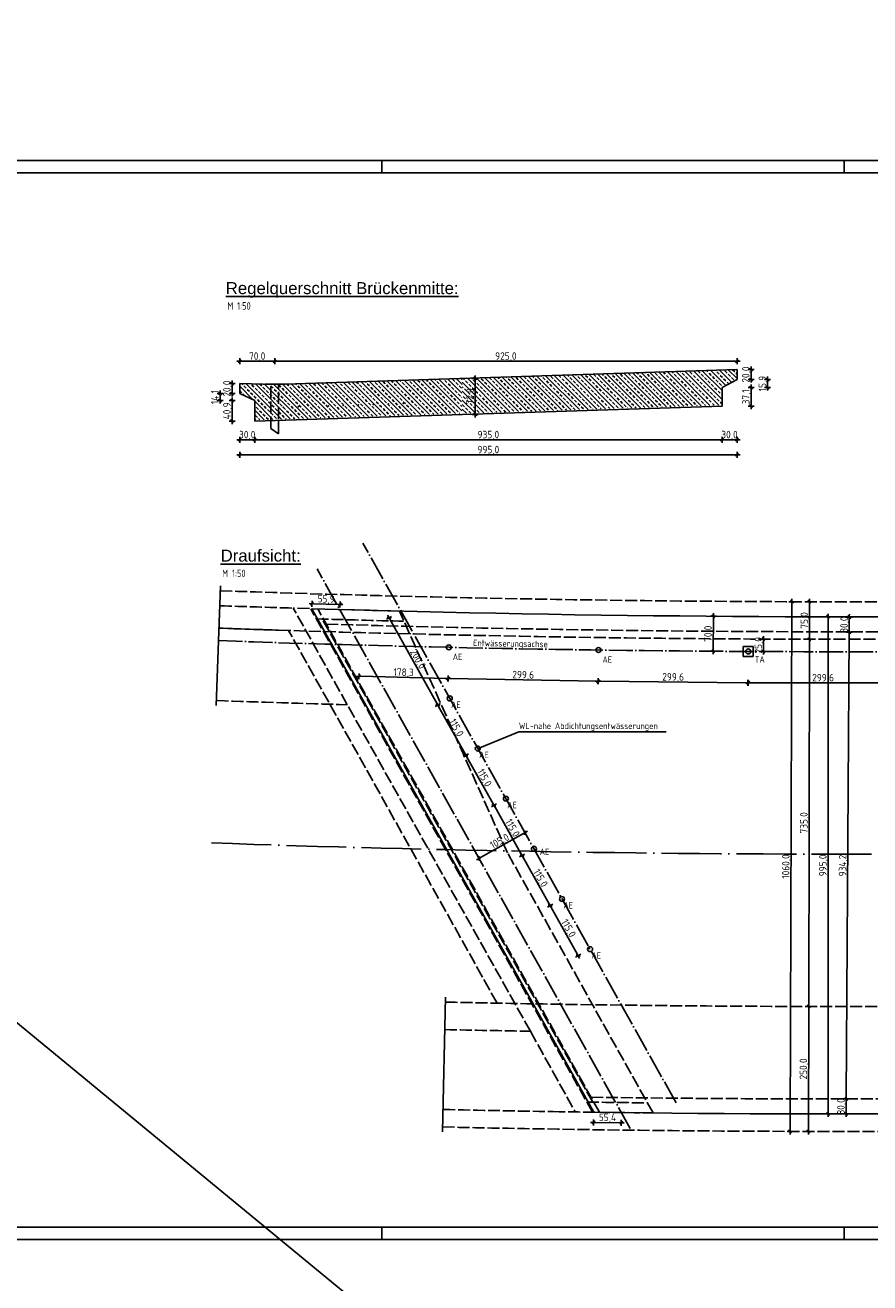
# Model space of a CAD drawing. Header units: millimetres. Extents: x -22426 to 17233, y -11107 to 42030.
# Tile 5 of 23: x 6579 to 8269, y -7473 to -4956. Entities that reach past the tile are written whole.
import ezdxf
from ezdxf.enums import TextEntityAlignment as Align

# ---------------------------------------------------------------- set-up
doc = ezdxf.new("R2010")
doc.units = ezdxf.units.MM
doc.linetypes.add('ACAD_ISO02W100', pattern=[15, 12, -3])
doc.linetypes.add('ACAD_ISO04W100', pattern=[30, 24, -3, 0, -3])
for name, color, linetype in [('Bemassung', 7, 'Continuous'), ('Blattrand innen', 7, 'Continuous'), ('RAND', 23, 'Continuous'), ('Schalung', 23, 'Continuous'), ('Schraffur', 1, 'Continuous')]:
    doc.layers.add(name, color=color, linetype=linetype)
doc.styles.add('isocp2', font='isocp2.shx')
doc.styles.add('SCHILD_FETT', font='arial.ttf')
doc.dimstyles.new('Benutzer6-50', dxfattribs={"dimtxt": 15, "dimasz": 3, "dimexe": 60, "dimexo": 80, "dimgap": 0.04, "dimtad": 1, "dimdec": 1, "dimzin": 1, "dimtxsty": 'isocp2', "dimblk": 'PFEILSPITZEN', "dimcen": 0.05, "dimse1": 1, "dimse2": 1, "dimclrd": 1, "dimclre": 1, "dimazin": 0, "dimtfac": 1, "dimtdec": 1, "dimtix": 1, "dimtmove": 1, "dimatfit": 2, "dimfxl": 1, "dimarcsym": 0})

# ---------------------------------------------------------------- blocks, each defined once
blk = doc.blocks.new('PFEILSPITZEN')
at = {"color": 0}
for p, q in [((-1, -1), (1, 1)), ((-1, 0), (2, 0)), ((0, -2), (0, 2))]:
    blk.add_line(p, q, dxfattribs=at)
blk = doc.blocks.new('*D106')
at = {"color": 1, "lineweight": -2}
blk.add_line((7576.4, -6573.8), (7490, -6622.1), dxfattribs=at)
at = {"layer": 'Defpoints', "color": 0}
for p in [(7568.1, -6552.9), (7476.5, -6604.2), (7487.4, -6623.6)]:
    blk.add_point(p, dxfattribs=at)
at = {"color": 1, "lineweight": -2, "xscale": 3, "yscale": 3, "zscale": 3}
for p, rotation in [((7579, -6572.3), 29.22855070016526), ((7487.4, -6623.6), 209.2285507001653)]:
    blk.add_blockref('PFEILSPITZEN', p, dxfattribs=dict(at, rotation=rotation))
at = {"color": 0, "insert": (7528.9, -6590.4), "char_height": 15, "attachment_point": 5, "rotation": 29.2286, "style": 'isocp2'}
blk.add_mtext('105,0', dxfattribs=at)
blk = doc.blocks.new('*D110')
at = {"color": 1, "lineweight": -2}
blk.add_line((7719.3, -7151.9), (7768.7, -7152.6), dxfattribs=at)
at = {"layer": 'Defpoints', "color": 0}
for p in [(7716.5, -7131.5), (7772, -7132.2), (7771.7, -7152.6)]:
    blk.add_point(p, dxfattribs=at)
at = {"color": 1, "lineweight": -2, "xscale": 3, "yscale": 3, "zscale": 3}
for p, rotation in [((7716.3, -7151.9), 179.2485796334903), ((7771.7, -7152.6), 359.2485796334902)]:
    blk.add_blockref('PFEILSPITZEN', p, dxfattribs=dict(at, rotation=rotation))
at = {"color": 0, "insert": (7744.1, -7143.6), "char_height": 15, "attachment_point": 5, "rotation": 359.2486, "style": 'isocp2'}
blk.add_mtext('55,4', dxfattribs=at)
blk = doc.blocks.new('*D111')
at = {"color": 1, "lineweight": -2}
blk.add_line((7156, -6113.9), (7205.9, -6115.2), dxfattribs=at)
at = {"layer": 'Defpoints', "color": 0}
for p in [(7208.9, -6115.3), (7152.8, -6123.9), (7208.6, -6125.4)]:
    blk.add_point(p, dxfattribs=at)
at = {"color": 1, "lineweight": -2, "xscale": 3, "yscale": 3, "zscale": 3}
for p, rotation in [((7153, -6113.8), 178.4794884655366), ((7208.9, -6115.3), 358.4794884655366)]:
    blk.add_blockref('PFEILSPITZEN', p, dxfattribs=dict(at, rotation=rotation))
at = {"color": 0, "insert": (7181.2, -6105.9), "char_height": 15, "attachment_point": 5, "rotation": 358.4795, "style": 'isocp2'}
blk.add_mtext('55,9', dxfattribs=at)
blk = doc.blocks.new('*D112')
at = {"color": 1, "lineweight": -2}
for p, q in [((8228, -6140.8), (8227.8, -6170.8)), ((8228, -6137.8), (8228.1, -6134.8)), ((8227.8, -6173.8), (8227.8, -6176.8))]:
    blk.add_line(p, q, dxfattribs=at)
at = {"layer": 'Defpoints', "color": 0}
for p in [(7994.3, -6139.3), (7994.1, -6169.3), (8227.8, -6170.8)]:
    blk.add_point(p, dxfattribs=at)
at = {"color": 1, "lineweight": -2, "xscale": 3, "yscale": 3, "zscale": 3}
for p, rotation in [((8228, -6140.8), 269.6308845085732), ((8227.8, -6170.8), 89.6308845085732)]:
    blk.add_blockref('PFEILSPITZEN', p, dxfattribs=dict(at, rotation=rotation))
at = {"color": 0, "insert": (8219.3, -6155.7), "char_height": 15, "attachment_point": 5, "rotation": 89.6309, "style": 'isocp2'}
blk.add_mtext('30,0', dxfattribs=at)
blk = doc.blocks.new('*D113')
at = {"color": 1, "lineweight": -2}
blk.add_line((8227.8, -6173.8), (8221.8, -7102), dxfattribs=at)
at = {"layer": 'Defpoints', "color": 0}
for p in [(7994.1, -6169.3), (8221.8, -7105), (8228.1, -7105)]:
    blk.add_point(p, dxfattribs=at)
at = {"color": 1, "lineweight": -2, "xscale": 3, "yscale": 3, "zscale": 3}
for p, rotation in [((8227.8, -6170.8), 89.6308845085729), ((8221.8, -7105), 269.6308845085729)]:
    blk.add_blockref('PFEILSPITZEN', p, dxfattribs=dict(at, rotation=rotation))
at = {"color": 0, "insert": (8216.2, -6637.8), "char_height": 15, "attachment_point": 5, "rotation": 89.6309, "style": 'isocp2'}
blk.add_mtext('934,2', dxfattribs=at)
blk = doc.blocks.new('*D114')
at = {"color": 1, "lineweight": -2}
for p, q in [((8221.8, -7105), (8221.6, -7135)), ((8221.8, -7102), (8221.9, -7099)), ((8221.6, -7138), (8221.6, -7141))]:
    blk.add_line(p, q, dxfattribs=at)
at = {"layer": 'Defpoints', "color": 0}
for p in [(8228.1, -7105), (8221.6, -7135), (8228.1, -7135)]:
    blk.add_point(p, dxfattribs=at)
at = {"color": 1, "lineweight": -2, "xscale": 3, "yscale": 3, "zscale": 3}
for p, rotation in [((8221.8, -7105), 269.6308845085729), ((8221.6, -7135), 89.63088450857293)]:
    blk.add_blockref('PFEILSPITZEN', p, dxfattribs=dict(at, rotation=rotation))
at = {"color": 0, "insert": (8213, -7119.9), "char_height": 15, "attachment_point": 5, "rotation": 89.6309, "style": 'isocp2'}
blk.add_mtext('30,0', dxfattribs=at)
blk = doc.blocks.new('*D115')
at = {"color": 1, "lineweight": -2}
blk.add_line((8185.5, -6143), (8185.5, -7132), dxfattribs=at)
at = {"layer": 'Defpoints', "color": 0}
for p in [(8186, -6140), (8185, -7135), (8185.5, -7135)]:
    blk.add_point(p, dxfattribs=at)
at = {"color": 1, "lineweight": -2, "xscale": 3, "yscale": 3, "zscale": 3}
for p, rotation in [((8185.5, -6140), 90), ((8185.5, -7135), 270)]:
    blk.add_blockref('PFEILSPITZEN', p, dxfattribs=dict(at, rotation=rotation))
at = {"color": 0, "insert": (8176.8, -6637.5), "char_height": 15, "attachment_point": 5, "rotation": 90, "style": 'isocp2'}
blk.add_mtext('995,0', dxfattribs=at)
blk = doc.blocks.new('*D116')
at = {"color": 1, "lineweight": -2}
blk.add_line((8148.3, -6112.9), (8148.2, -6181.9), dxfattribs=at)
at = {"layer": 'Defpoints', "color": 0}
for p in [(8155.6, -6110), (8148.2, -6184.9), (8155.4, -6185)]:
    blk.add_point(p, dxfattribs=at)
at = {"color": 1, "lineweight": -2, "xscale": 3, "yscale": 3, "zscale": 3}
for p, rotation in [((8148.3, -6109.9), 89.89083597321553), ((8148.2, -6184.9), 269.8908359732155)]:
    blk.add_blockref('PFEILSPITZEN', p, dxfattribs=dict(at, rotation=rotation))
at = {"color": 0, "insert": (8139.6, -6147.4), "char_height": 15, "attachment_point": 5, "rotation": 89.8908, "style": 'isocp2'}
blk.add_mtext('75,0', dxfattribs=at)
blk = doc.blocks.new('*D117')
at = {"color": 1, "lineweight": -2}
blk.add_line((8148.2, -6187.9), (8146.8, -6916.9), dxfattribs=at)
at = {"layer": 'Defpoints', "color": 0}
for p in [(8155.4, -6185), (8146.6, -6919.9), (8146.8, -6919.9)]:
    blk.add_point(p, dxfattribs=at)
at = {"color": 1, "lineweight": -2, "xscale": 3, "yscale": 3, "zscale": 3}
for p, rotation in [((8148.2, -6184.9), 89.89083597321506), ((8146.8, -6919.9), 269.890835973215)]:
    blk.add_blockref('PFEILSPITZEN', p, dxfattribs=dict(at, rotation=rotation))
at = {"color": 0, "insert": (8138.8, -6552.4), "char_height": 15, "attachment_point": 5, "rotation": 89.8908, "style": 'isocp2'}
blk.add_mtext('735,0', dxfattribs=at)
blk = doc.blocks.new('*D118')
at = {"color": 1, "lineweight": -2}
blk.add_line((8146.8, -6922.9), (8146.3, -7166.9), dxfattribs=at)
at = {"layer": 'Defpoints', "color": 0}
for p in [(8146.6, -6919.9), (8146.1, -7169.9), (8146.3, -7169.9)]:
    blk.add_point(p, dxfattribs=at)
at = {"color": 1, "lineweight": -2, "xscale": 3, "yscale": 3, "zscale": 3}
for p, rotation in [((8146.8, -6919.9), 89.89083597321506), ((8146.3, -7169.9), 269.890835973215)]:
    blk.add_blockref('PFEILSPITZEN', p, dxfattribs=dict(at, rotation=rotation))
at = {"color": 0, "insert": (8137.9, -7044.9), "char_height": 15, "attachment_point": 5, "rotation": 89.8908, "style": 'isocp2'}
blk.add_mtext('250,0', dxfattribs=at)
blk = doc.blocks.new('*D119')
at = {"color": 1, "lineweight": -2}
blk.add_line((8113, -6112.9), (8109.4, -7166.8), dxfattribs=at)
at = {"layer": 'Defpoints', "color": 0}
for p in [(8101.5, -6109.8), (8097.9, -7169.8), (8109.4, -7169.8)]:
    blk.add_point(p, dxfattribs=at)
at = {"color": 1, "lineweight": -2, "xscale": 3, "yscale": 3, "zscale": 3}
for p, rotation in [((8113, -6109.9), 89.8036424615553), ((8109.4, -7169.8), 269.8036424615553)]:
    blk.add_blockref('PFEILSPITZEN', p, dxfattribs=dict(at, rotation=rotation))
at = {"color": 0, "insert": (8102.6, -6639.8), "char_height": 15, "attachment_point": 5, "rotation": 89.8036, "style": 'isocp2'}
blk.add_mtext('1060,0', dxfattribs=at)
blk = doc.blocks.new('*D120')
at = {"color": 1, "lineweight": -2}
blk.add_line((7956, -6142), (7955.6, -6206), dxfattribs=at)
at = {"layer": 'Defpoints', "color": 0}
for p in [(7994.3, -6139.3), (7955.6, -6209), (7993.9, -6209.3)]:
    blk.add_point(p, dxfattribs=at)
at = {"color": 1, "lineweight": -2, "xscale": 3, "yscale": 3, "zscale": 3}
for p, rotation in [((7956, -6139), 89.6308845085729), ((7955.6, -6209), 269.6308845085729)]:
    blk.add_blockref('PFEILSPITZEN', p, dxfattribs=dict(at, rotation=rotation))
at = {"color": 0, "insert": (7947.1, -6174), "char_height": 15, "attachment_point": 5, "rotation": 89.6309, "style": 'isocp2'}
blk.add_mtext('70,0', dxfattribs=at)
blk = doc.blocks.new('*D121')
at = {"color": 1, "lineweight": -2}
for p, q in [((8056.3, -6184.7), (8056.2, -6209.7)), ((8056.3, -6181.7), (8056.3, -6178.7)), ((8056.2, -6212.7), (8056.2, -6215.7))]:
    blk.add_line(p, q, dxfattribs=at)
at = {"layer": 'Defpoints', "color": 0}
for p in [(8101.3, -6184.8), (8056.2, -6209.7), (8101.2, -6209.8)]:
    blk.add_point(p, dxfattribs=at)
at = {"color": 1, "lineweight": -2, "xscale": 3, "yscale": 3, "zscale": 3}
for p, rotation in [((8056.3, -6184.7), 269.8036424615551), ((8056.2, -6209.7), 89.80364246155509)]:
    blk.add_blockref('PFEILSPITZEN', p, dxfattribs=dict(at, rotation=rotation))
at = {"color": 0, "insert": (8047.6, -6197.1), "char_height": 15, "attachment_point": 5, "rotation": 89.8036, "style": 'isocp2'}
blk.add_mtext('25,0', dxfattribs=at)
blk = doc.blocks.new('*D128')
at = {"color": 1, "lineweight": -2}
blk.add_line((7308.5, -6144.7), (7403.3, -6314), dxfattribs=at)
at = {"layer": 'Defpoints', "color": 0}
for p in [(7330.8, -6128.8), (7404.7, -6316.6), (7428.5, -6303.3)]:
    blk.add_point(p, dxfattribs=at)
at = {"color": 1, "lineweight": -2, "xscale": 3, "yscale": 3, "zscale": 3}
for p, rotation in [((7307.1, -6142.1), 119.2285507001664), ((7404.7, -6316.6), 299.2285507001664)]:
    blk.add_blockref('PFEILSPITZEN', p, dxfattribs=dict(at, rotation=rotation))
at = {"color": 0, "insert": (7363.5, -6225.1), "char_height": 15, "attachment_point": 5, "rotation": 299.2286, "style": 'isocp2'}
blk.add_mtext('200,0', dxfattribs=at)
blk = doc.blocks.new('*D129')
at = {"color": 1, "lineweight": -2}
blk.add_line((7406.2, -6319.3), (7459.4, -6414.4), dxfattribs=at)
at = {"layer": 'Defpoints', "color": 0}
for p in [(7428.5, -6303.3), (7460.9, -6417), (7484.6, -6403.7)]:
    blk.add_point(p, dxfattribs=at)
at = {"color": 1, "lineweight": -2, "xscale": 3, "yscale": 3, "zscale": 3}
for p, rotation in [((7404.7, -6316.6), 119.2285507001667), ((7460.9, -6417), 299.2285507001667)]:
    blk.add_blockref('PFEILSPITZEN', p, dxfattribs=dict(at, rotation=rotation))
at = {"color": 0, "insert": (7440.4, -6362.6), "char_height": 15, "attachment_point": 5, "rotation": 299.2286, "style": 'isocp2'}
blk.add_mtext('115,0', dxfattribs=at)
blk = doc.blocks.new('*D130')
at = {"color": 1, "lineweight": -2}
blk.add_line((7462.3, -6419.6), (7515.6, -6514.7), dxfattribs=at)
at = {"layer": 'Defpoints', "color": 0}
for p in [(7484.6, -6403.7), (7517, -6517.4), (7540.8, -6504.1)]:
    blk.add_point(p, dxfattribs=at)
at = {"color": 1, "lineweight": -2, "xscale": 3, "yscale": 3, "zscale": 3}
for p, rotation in [((7460.9, -6417), 119.2285507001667), ((7517, -6517.4), 299.2285507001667)]:
    blk.add_blockref('PFEILSPITZEN', p, dxfattribs=dict(at, rotation=rotation))
at = {"color": 0, "insert": (7496.5, -6462.9), "char_height": 15, "attachment_point": 5, "rotation": 299.2286, "style": 'isocp2'}
blk.add_mtext('115,0', dxfattribs=at)
blk = doc.blocks.new('*D131')
at = {"color": 1, "lineweight": -2}
blk.add_line((7518.5, -6520), (7571.7, -6615.1), dxfattribs=at)
at = {"layer": 'Defpoints', "color": 0}
for p in [(7540.8, -6504.1), (7573.2, -6617.7), (7596.9, -6604.4)]:
    blk.add_point(p, dxfattribs=at)
at = {"color": 1, "lineweight": -2, "xscale": 3, "yscale": 3, "zscale": 3}
for p, rotation in [((7517, -6517.4), 119.2285507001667), ((7573.2, -6617.7), 299.2285507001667)]:
    blk.add_blockref('PFEILSPITZEN', p, dxfattribs=dict(at, rotation=rotation))
at = {"color": 0, "insert": (7552.7, -6563.3), "char_height": 15, "attachment_point": 5, "rotation": 299.2286, "style": 'isocp2'}
blk.add_mtext('115,0', dxfattribs=at)
blk = doc.blocks.new('*D132')
at = {"color": 1, "lineweight": -2}
blk.add_line((7574.7, -6620.3), (7627.9, -6715.5), dxfattribs=at)
at = {"layer": 'Defpoints', "color": 0}
for p in [(7596.9, -6604.4), (7629.3, -6718.1), (7653.1, -6704.8)]:
    blk.add_point(p, dxfattribs=at)
at = {"color": 1, "lineweight": -2, "xscale": 3, "yscale": 3, "zscale": 3}
for p, rotation in [((7573.2, -6617.7), 119.2285507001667), ((7629.3, -6718.1), 299.2285507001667)]:
    blk.add_blockref('PFEILSPITZEN', p, dxfattribs=dict(at, rotation=rotation))
at = {"color": 0, "insert": (7608.8, -6663.7), "char_height": 15, "attachment_point": 5, "rotation": 299.2286, "style": 'isocp2'}
blk.add_mtext('115,0', dxfattribs=at)
blk = doc.blocks.new('*D133')
at = {"color": 1, "lineweight": -2}
blk.add_line((7630.8, -6720.7), (7684, -6815.8), dxfattribs=at)
at = {"layer": 'Defpoints', "color": 0}
for p in [(7653.1, -6704.8), (7685.5, -6818.4), (7709.3, -6805.1)]:
    blk.add_point(p, dxfattribs=at)
at = {"color": 1, "lineweight": -2, "xscale": 3, "yscale": 3, "zscale": 3}
for p, rotation in [((7629.3, -6718.1), 119.2285507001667), ((7685.5, -6818.4), 299.2285507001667)]:
    blk.add_blockref('PFEILSPITZEN', p, dxfattribs=dict(at, rotation=rotation))
at = {"color": 0, "insert": (7665, -6764), "char_height": 15, "attachment_point": 5, "rotation": 299.2286, "style": 'isocp2'}
blk.add_mtext('115,0', dxfattribs=at)
blk = doc.blocks.new('*D134')
at = {"color": 1, "lineweight": -2}
blk.add_line((7249.9, -6259.2), (7422.1, -6263.5), dxfattribs=at)
at = {"layer": 'Defpoints', "color": 0}
for p in [(7248.5, -6196.7), (7426.7, -6201.1), (7425.1, -6263.6)]:
    blk.add_point(p, dxfattribs=at)
at = {"color": 1, "lineweight": -2, "xscale": 3, "yscale": 3, "zscale": 3}
for p, rotation in [((7246.9, -6259.2), 178.5743310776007), ((7425.1, -6263.6), 358.5743310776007)]:
    blk.add_blockref('PFEILSPITZEN', p, dxfattribs=dict(at, rotation=rotation))
at = {"color": 0, "insert": (7336.2, -6252.7), "char_height": 15, "attachment_point": 5, "rotation": 358.5743, "style": 'isocp2'}
blk.add_mtext('178,3', dxfattribs=at)
blk = doc.blocks.new('*D135')
at = {"color": 1, "lineweight": -2}
blk.add_line((7428.6, -6263.7), (7722.1, -6269), dxfattribs=at)
at = {"layer": 'Defpoints', "color": 0}
for p in [(7426.7, -6201.1), (7726.2, -6206.6), (7725.1, -6269.1)]:
    blk.add_point(p, dxfattribs=at)
at = {"color": 1, "lineweight": -2, "xscale": 3, "yscale": 3, "zscale": 3}
for p, rotation in [((7425.6, -6263.7), 178.9589207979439), ((7725.1, -6269.1), 358.9589207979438)]:
    blk.add_blockref('PFEILSPITZEN', p, dxfattribs=dict(at, rotation=rotation))
at = {"color": 0, "insert": (7575.5, -6257.7), "char_height": 15, "attachment_point": 5, "rotation": 358.9589, "style": 'isocp2'}
blk.add_mtext('299,6', dxfattribs=at)
blk = doc.blocks.new('*D136')
at = {"color": 1, "lineweight": -2}
blk.add_line((7728.6, -6269.2), (8022.2, -6272), dxfattribs=at)
at = {"layer": 'Defpoints', "color": 0}
for p in [(7726.2, -6206.6), (8025.8, -6209.5), (8025.2, -6272.1)]:
    blk.add_point(p, dxfattribs=at)
at = {"color": 1, "lineweight": -2, "xscale": 3, "yscale": 3, "zscale": 3}
for p, rotation in [((7725.6, -6269.2), 179.4411422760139), ((8025.2, -6272.1), 359.441142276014)]:
    blk.add_blockref('PFEILSPITZEN', p, dxfattribs=dict(at, rotation=rotation))
at = {"color": 0, "insert": (7875.5, -6262), "char_height": 15, "attachment_point": 5, "rotation": 359.4411, "style": 'isocp2'}
blk.add_mtext('299,6', dxfattribs=at)
blk = doc.blocks.new('*D137')
at = {"color": 1, "lineweight": -2}
blk.add_line((8028.7, -6272.1), (8322.3, -6272.5), dxfattribs=at)
at = {"layer": 'Defpoints', "color": 0}
for p in [(8025.8, -6209.5), (8325.4, -6209.9), (8325.3, -6272.5)]:
    blk.add_point(p, dxfattribs=at)
at = {"color": 1, "lineweight": -2, "xscale": 3, "yscale": 3, "zscale": 3}
for p, rotation in [((8025.7, -6272.1), 179.9233637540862), ((8325.3, -6272.5), 359.9233637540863)]:
    blk.add_blockref('PFEILSPITZEN', p, dxfattribs=dict(at, rotation=rotation))
at = {"color": 0, "insert": (8175.5, -6263.7), "char_height": 15, "attachment_point": 5, "rotation": 359.9234, "style": 'isocp2'}
blk.add_mtext('299,6', dxfattribs=at)
blk = doc.blocks.new('*D140')
at = {"layer": 'Bemassung', "color": 1, "lineweight": -2}
blk.add_line((7479.7, -5666), (7479.7, -5732), dxfattribs=at)
at = {"layer": 'Defpoints', "color": 0}
for p in [(7453.7, -5663), (7453.7, -5735), (7479.7, -5735)]:
    blk.add_point(p, dxfattribs=at)
at = {"layer": 'Bemassung', "color": 1, "lineweight": -2, "xscale": 3, "yscale": 3, "zscale": 3}
for p, rotation in [((7479.7, -5663), 90), ((7479.7, -5735), 270)]:
    blk.add_blockref('PFEILSPITZEN', p, dxfattribs=dict(at, rotation=rotation))
at = {"layer": 'Bemassung', "color": 0, "insert": (7471, -5699), "char_height": 15, "attachment_point": 5, "rotation": 90, "style": 'isocp2'}
blk.add_mtext('72,0', dxfattribs=at)
blk = doc.blocks.new('*D141')
at = {"color": 1, "lineweight": -2}
for p, q in [((7005.3, -5785.7), (7002.3, -5785.7)), ((7008.3, -5785.7), (7038.3, -5785.7)), ((7041.3, -5785.7), (7044.3, -5785.7))]:
    blk.add_line(p, q, dxfattribs=at)
at = {"layer": 'Defpoints', "color": 0}
for p in [(7008.3, -5693.4), (7038.3, -5748.4), (7038.3, -5785.7)]:
    blk.add_point(p, dxfattribs=at)
at = {"color": 1, "lineweight": -2, "xscale": 3, "yscale": 3, "zscale": 3}
blk.add_blockref('PFEILSPITZEN', (7008.3, -5785.7), dxfattribs=at)
at = {"color": 1, "lineweight": -2, "xscale": 3, "yscale": 3, "zscale": 3, "rotation": 180}
blk.add_blockref('PFEILSPITZEN', (7038.3, -5785.7), dxfattribs=at)
at = {"color": 0, "insert": (7023.3, -5777.1), "char_height": 15, "attachment_point": 5, "style": 'isocp2'}
blk.add_mtext('30,0', dxfattribs=at)
blk = doc.blocks.new('*D142')
at = {"color": 1, "lineweight": -2}
blk.add_line((7041.3, -5785.7), (7970.3, -5785.7), dxfattribs=at)
at = {"layer": 'Defpoints', "color": 0}
for p in [(7973.3, -5718.3), (7038.3, -5748.4), (7973.3, -5785.7)]:
    blk.add_point(p, dxfattribs=at)
at = {"color": 1, "lineweight": -2, "xscale": 3, "yscale": 3, "zscale": 3, "rotation": 180}
blk.add_blockref('PFEILSPITZEN', (7038.3, -5785.7), dxfattribs=at)
at = {"color": 1, "lineweight": -2, "xscale": 3, "yscale": 3, "zscale": 3}
blk.add_blockref('PFEILSPITZEN', (7973.3, -5785.7), dxfattribs=at)
at = {"color": 0, "insert": (7505.8, -5777.1), "char_height": 15, "attachment_point": 5, "style": 'isocp2'}
blk.add_mtext('935,0', dxfattribs=at)
blk = doc.blocks.new('*D143')
at = {"color": 1, "lineweight": -2}
for p, q in [((7970.3, -5785.7), (7967.3, -5785.7)), ((7973.3, -5785.7), (8003.3, -5785.7)), ((8006.3, -5785.7), (8009.3, -5785.7))]:
    blk.add_line(p, q, dxfattribs=at)
at = {"layer": 'Defpoints', "color": 0}
for p in [(7973.3, -5681.2), (8003.3, -5665.3), (8003.3, -5785.7)]:
    blk.add_point(p, dxfattribs=at)
at = {"color": 1, "lineweight": -2, "xscale": 3, "yscale": 3, "zscale": 3}
blk.add_blockref('PFEILSPITZEN', (7973.3, -5785.7), dxfattribs=at)
at = {"color": 1, "lineweight": -2, "xscale": 3, "yscale": 3, "zscale": 3, "rotation": 180}
blk.add_blockref('PFEILSPITZEN', (8003.3, -5785.7), dxfattribs=at)
at = {"color": 0, "insert": (7988.3, -5777.1), "char_height": 15, "attachment_point": 5, "style": 'isocp2'}
blk.add_mtext('30,0', dxfattribs=at)
blk = doc.blocks.new('*D144')
at = {"color": 1, "lineweight": -2}
blk.add_line((8031.3, -5715.3), (8031.3, -5684.2), dxfattribs=at)
at = {"layer": 'Defpoints', "color": 0}
for p in [(7973.3, -5681.2), (8031.3, -5681.2), (7973.3, -5718.3)]:
    blk.add_point(p, dxfattribs=at)
at = {"color": 1, "lineweight": -2, "xscale": 3, "yscale": 3, "zscale": 3}
for p, rotation in [((8031.3, -5681.2), 90), ((8031.3, -5718.3), 270)]:
    blk.add_blockref('PFEILSPITZEN', p, dxfattribs=dict(at, rotation=rotation))
at = {"color": 0, "insert": (8022.6, -5699.8), "char_height": 15, "attachment_point": 5, "rotation": 90, "style": 'isocp2'}
blk.add_mtext('37,1', dxfattribs=at)
blk = doc.blocks.new('*D145')
at = {"color": 1, "lineweight": -2}
for p, q in [((8064.6, -5662.3), (8064.6, -5659.3)), ((8064.6, -5681.2), (8064.6, -5665.3)), ((8064.6, -5684.2), (8064.6, -5687.2))]:
    blk.add_line(p, q, dxfattribs=at)
at = {"layer": 'Defpoints', "color": 0}
for p in [(7973.3, -5681.2), (8003.3, -5665.3), (8064.6, -5665.3)]:
    blk.add_point(p, dxfattribs=at)
at = {"color": 1, "lineweight": -2, "xscale": 3, "yscale": 3, "zscale": 3}
for p, rotation in [((8064.6, -5665.3), 270), ((8064.6, -5681.2), 90)]:
    blk.add_blockref('PFEILSPITZEN', p, dxfattribs=dict(at, rotation=rotation))
at = {"color": 0, "insert": (8056, -5673.3), "char_height": 15, "attachment_point": 5, "rotation": 90, "style": 'isocp2'}
blk.add_mtext('15,9', dxfattribs=at)
blk = doc.blocks.new('*D146')
at = {"color": 1, "lineweight": -2}
for p, q in [((8031.3, -5642.3), (8031.3, -5639.3)), ((8031.3, -5665.3), (8031.3, -5645.3)), ((8031.3, -5668.3), (8031.3, -5671.3))]:
    blk.add_line(p, q, dxfattribs=at)
at = {"layer": 'Defpoints', "color": 0}
for p in [(8003.3, -5645.3), (8031.3, -5645.3), (8003.3, -5665.3)]:
    blk.add_point(p, dxfattribs=at)
at = {"color": 1, "lineweight": -2, "xscale": 3, "yscale": 3, "zscale": 3}
for p, rotation in [((8031.3, -5645.3), 270), ((8031.3, -5665.3), 90)]:
    blk.add_blockref('PFEILSPITZEN', p, dxfattribs=dict(at, rotation=rotation))
at = {"color": 0, "insert": (8022.6, -5655.3), "char_height": 15, "attachment_point": 5, "rotation": 90, "style": 'isocp2'}
blk.add_mtext('20,0', dxfattribs=at)
blk = doc.blocks.new('*D147')
at = {"color": 1, "lineweight": -2}
for p, q in [((6993.1, -5670.4), (6993.1, -5667.4)), ((6993.1, -5673.4), (6993.1, -5693.4)), ((6993.1, -5696.4), (6993.1, -5699.4))]:
    blk.add_line(p, q, dxfattribs=at)
at = {"layer": 'Defpoints', "color": 0}
for p in [(7008.3, -5673.4), (6993.1, -5693.4), (7008.3, -5693.4)]:
    blk.add_point(p, dxfattribs=at)
at = {"color": 1, "lineweight": -2, "xscale": 3, "yscale": 3, "zscale": 3}
for p, rotation in [((6993.1, -5673.4), 270), ((6993.1, -5693.4), 90)]:
    blk.add_blockref('PFEILSPITZEN', p, dxfattribs=dict(at, rotation=rotation))
at = {"color": 0, "insert": (6984.4, -5683.4), "char_height": 15, "attachment_point": 5, "rotation": 90, "style": 'isocp2'}
blk.add_mtext('20,0', dxfattribs=at)
blk = doc.blocks.new('*D148')
at = {"color": 1, "lineweight": -2}
for p, q in [((6968.9, -5690.4), (6968.9, -5687.4)), ((6968.9, -5693.4), (6968.9, -5707.5)), ((6968.9, -5710.5), (6968.9, -5713.5))]:
    blk.add_line(p, q, dxfattribs=at)
at = {"layer": 'Defpoints', "color": 0}
for p in [(6968.9, -5707.5), (7008.3, -5693.4), (7038.3, -5707.5)]:
    blk.add_point(p, dxfattribs=at)
at = {"color": 1, "lineweight": -2, "xscale": 3, "yscale": 3, "zscale": 3}
for p, rotation in [((6968.9, -5693.4), 270), ((6968.9, -5707.5), 90)]:
    blk.add_blockref('PFEILSPITZEN', p, dxfattribs=dict(at, rotation=rotation))
at = {"color": 0, "insert": (6960.3, -5700.4), "char_height": 15, "attachment_point": 5, "rotation": 90, "style": 'isocp2'}
blk.add_mtext('14,1', dxfattribs=at)
blk = doc.blocks.new('*D149')
at = {"color": 1, "lineweight": -2}
blk.add_line((6993.1, -5710.5), (6993.1, -5745.4), dxfattribs=at)
at = {"layer": 'Defpoints', "color": 0}
for p in [(7038.3, -5707.5), (6993.1, -5748.4), (7038.3, -5748.4)]:
    blk.add_point(p, dxfattribs=at)
at = {"color": 1, "lineweight": -2, "xscale": 3, "yscale": 3, "zscale": 3}
for p, rotation in [((6993.1, -5707.5), 90), ((6993.1, -5748.4), 270)]:
    blk.add_blockref('PFEILSPITZEN', p, dxfattribs=dict(at, rotation=rotation))
at = {"color": 0, "insert": (6984.4, -5727.9), "char_height": 15, "attachment_point": 5, "rotation": 90, "style": 'isocp2'}
blk.add_mtext('40,9', dxfattribs=at)
blk = doc.blocks.new('*D150')
at = {"color": 1, "lineweight": -2}
blk.add_line((7011.3, -5628.6), (7075.3, -5628.6), dxfattribs=at)
at = {"layer": 'Defpoints', "color": 0}
for p in [(7078.3, -5628.6), (7008.3, -5673.4), (7078.3, -5674.5)]:
    blk.add_point(p, dxfattribs=at)
at = {"color": 1, "lineweight": -2, "xscale": 3, "yscale": 3, "zscale": 3, "rotation": 180}
blk.add_blockref('PFEILSPITZEN', (7008.3, -5628.6), dxfattribs=at)
at = {"color": 1, "lineweight": -2, "xscale": 3, "yscale": 3, "zscale": 3}
blk.add_blockref('PFEILSPITZEN', (7078.3, -5628.6), dxfattribs=at)
at = {"color": 0, "insert": (7043.3, -5620), "char_height": 15, "attachment_point": 5, "style": 'isocp2'}
blk.add_mtext('70,0', dxfattribs=at)
blk = doc.blocks.new('*D151')
at = {"color": 1, "lineweight": -2}
blk.add_line((7081.3, -5628.6), (8000.3, -5628.6), dxfattribs=at)
at = {"layer": 'Defpoints', "color": 0}
for p in [(8003.3, -5628.6), (8003.3, -5645.3), (7078.3, -5674.5)]:
    blk.add_point(p, dxfattribs=at)
at = {"color": 1, "lineweight": -2, "xscale": 3, "yscale": 3, "zscale": 3, "rotation": 180}
blk.add_blockref('PFEILSPITZEN', (7078.3, -5628.6), dxfattribs=at)
at = {"color": 1, "lineweight": -2, "xscale": 3, "yscale": 3, "zscale": 3}
blk.add_blockref('PFEILSPITZEN', (8003.3, -5628.6), dxfattribs=at)
at = {"color": 0, "insert": (7540.8, -5620), "char_height": 15, "attachment_point": 5, "style": 'isocp2'}
blk.add_mtext('925,0', dxfattribs=at)
blk = doc.blocks.new('*D152')
at = {"color": 1, "lineweight": -2}
blk.add_line((7011.3, -5815.8), (8000.3, -5815.8), dxfattribs=at)
at = {"layer": 'Defpoints', "color": 0}
for p in [(8003.3, -5645.3), (7008.3, -5673.4), (8003.3, -5815.8)]:
    blk.add_point(p, dxfattribs=at)
at = {"color": 1, "lineweight": -2, "xscale": 3, "yscale": 3, "zscale": 3, "rotation": 180}
blk.add_blockref('PFEILSPITZEN', (7008.3, -5815.8), dxfattribs=at)
at = {"color": 1, "lineweight": -2, "xscale": 3, "yscale": 3, "zscale": 3}
blk.add_blockref('PFEILSPITZEN', (8003.3, -5815.8), dxfattribs=at)
at = {"color": 0, "insert": (7505.8, -5807.1), "char_height": 15, "attachment_point": 5, "style": 'isocp2'}
blk.add_mtext('995,0', dxfattribs=at)
blk = doc.blocks.new('*D163')
at = {"color": 1, "lineweight": -2}
blk.add_arc((7956.1, 25382.7), 35080.9, 266.81781, 268.25652, dxfattribs=at)
at = {"layer": 'Defpoints', "color": 0}
for p in [(7956.1, 25382.7), (6300.9, -9659.2), (6003.8, -9677.7), (6890.7, -9715.9)]:
    blk.add_point(p, dxfattribs=at)
at = {"color": 1, "lineweight": -2, "xscale": 3, "yscale": 3, "zscale": 3}
for p, rotation in [((6005.7, -9644), 176.8153597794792), ((6891.7, -9682.1), 358.2589692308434)]:
    blk.add_blockref('PFEILSPITZEN', p, dxfattribs=dict(at, rotation=rotation))
at = {"color": 0, "insert": (6448.9, -9658.3), "char_height": 15, "attachment_point": 5, "rotation": 357.5372, "style": 'isocp2'}
blk.add_mtext('887', dxfattribs=at)
blk = doc.blocks.new('*D164')
at = {"color": 1, "lineweight": -2}
blk.add_arc((7969.7, 25518.6), 35217.2, 268.25089, 270.96845, dxfattribs=at)
at = {"layer": 'Defpoints', "color": 0}
for p in [(7969.7, 25518.6), (7450.4, -9694.8), (6890.7, -9715.9), (8568.5, -9727.3)]:
    blk.add_point(p, dxfattribs=at)
at = {"color": 1, "lineweight": -2, "xscale": 3, "yscale": 3, "zscale": 3}
for p, rotation in [((6891.8, -9682.1), 178.2484475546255), ((8567.9, -9693.5), 0.9708876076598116)]:
    blk.add_blockref('PFEILSPITZEN', p, dxfattribs=dict(at, rotation=rotation))
at = {"color": 0, "insert": (7729.8, -9690.2), "char_height": 15, "attachment_point": 5, "rotation": 359.6097, "style": 'isocp2'}
blk.add_mtext('1677', dxfattribs=at)
blk = doc.blocks.new('*D165')
at = {"color": 1, "lineweight": -2}
blk.add_arc((7974.8, 25762.5), 35461, 270.96348, 271.92891, dxfattribs=at)
at = {"layer": 'Defpoints', "color": 0}
for p in [(7974.8, 25762.5), (8769.2, -9689.6), (9172.5, -9712.3), (8568.6, -9727.5)]:
    blk.add_point(p, dxfattribs=at)
at = {"color": 1, "lineweight": -2, "xscale": 3, "yscale": 3, "zscale": 3}
for p, rotation in [((8568, -9693.5), 180.9610548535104), ((9171.4, -9678.3), 1.931334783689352)]:
    blk.add_blockref('PFEILSPITZEN', p, dxfattribs=dict(at, rotation=rotation))
at = {"color": 0, "insert": (8869.5, -9679.6), "char_height": 15, "attachment_point": 5, "rotation": 1.4462, "style": 'isocp2'}
blk.add_mtext('604', dxfattribs=at)
blk = doc.blocks.new('*D166')
at = {"color": 1, "lineweight": -2}
blk.add_arc((7974.7, 25759.5), 36591.9, 267.87599, 269.23763, dxfattribs=at)
at = {"layer": 'Defpoints', "color": 0}
for p in [(7974.7, 25759.5), (6617, -10767.2), (7491.3, -10789.3), (6907.2, -10816.9)]:
    blk.add_point(p, dxfattribs=at)
at = {"color": 1, "lineweight": -2, "xscale": 3, "yscale": 3, "zscale": 3}
for p, rotation in [((6615.5, -10807.2), 177.8736435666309), ((7490.8, -10829.3), 359.2399744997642)]:
    blk.add_blockref('PFEILSPITZEN', p, dxfattribs=dict(at, rotation=rotation))
at = {"color": 0, "insert": (7053.3, -10813.3), "char_height": 15, "attachment_point": 5, "rotation": 358.5568, "style": 'isocp2'}
blk.add_mtext('874', dxfattribs=at)
blk = doc.blocks.new('*D167')
at = {"color": 1, "lineweight": -2}
blk.add_arc((7965.1, 26831.2), 37663.4, 269.28303, 271.75403, dxfattribs=at)
at = {"layer": 'Defpoints', "color": 0}
for p in [(7965.1, 26831.2), (7491.3, -10789.3), (9119.7, -10774.5), (8034.2, -10832.2)]:
    blk.add_point(p, dxfattribs=at)
at = {"color": 1, "lineweight": -2, "xscale": 3, "yscale": 3, "zscale": 3}
for p, rotation in [((9120.9, -10814.5), 1.756311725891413), ((7490.8, -10829.3), 179.2807530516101)]:
    blk.add_blockref('PFEILSPITZEN', p, dxfattribs=dict(at, rotation=rotation))
at = {"color": 0, "insert": (8305.9, -10823.2), "char_height": 15, "attachment_point": 5, "rotation": 0.5185, "style": 'isocp2'}
blk.add_mtext('1628', dxfattribs=at)
blk = doc.blocks.new('*D168')
at = {"color": 1, "lineweight": -2}
blk.add_arc((7974.8, 25762.5), 36595, 271.79956, 272.86358, dxfattribs=at)
at = {"layer": 'Defpoints', "color": 0}
for p in [(7974.8, 25762.5), (9804, -10746.7), (9119.7, -10774.5), (9349.4, -10806.6)]:
    blk.add_point(p, dxfattribs=at)
at = {"color": 1, "lineweight": -2, "xscale": 3, "yscale": 3, "zscale": 3}
for p, rotation in [((9806, -10786.6), 2.865924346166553), ((9121, -10814.5), 181.7972092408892)]:
    blk.add_blockref('PFEILSPITZEN', p, dxfattribs=dict(at, rotation=rotation))
at = {"color": 0, "insert": (9463.2, -10794.6), "char_height": 15, "attachment_point": 5, "rotation": 2.3316, "style": 'isocp2'}
blk.add_mtext('684', dxfattribs=at)

msp = doc.modelspace()

# ---------------------------------------------------------------- hatches: boundary and pattern name
at = {"layer": 'Schraffur'}
h = msp.add_hatch(dxfattribs=at)
h.set_pattern_fill('ANSI33', color=256, scale=2, angle=90, style=0)
h.set_pattern_definition([(135, (413.929, -6735.585), (-8.980256, -8.980256), []), (135, (413.929, -6726.605), (-8.980256, -8.980256), [6.35, -3.175])])
h.paths.add_polyline_path([(7451.43, -5733.1), (7453.71, -5733.02), (7452.06, -5725.44), (7453.71, -5721.01), (7452.06, -5717.7), (7453.71, -5713.27), (7452.06, -5709.96), (7453.71, -5705.53), (7452.06, -5702.22), (7453.71, -5697.79), (7452.06, -5694.48), (7453.71, -5690.05), (7452.06, -5686.74), (7453.71, -5682.31), (7452.06, -5679), (7453.71, -5674.57), (7452.06, -5671.26), (7453.71, -5666.83), (7452.29, -5663.05), (7380.2, -5666.21), (7078.29, -5675.11), (7008.29, -5673.36), (7008.29, -5693.36), (7038.29, -5707.46), (7038.29, -5746.4)])
h = msp.add_hatch(dxfattribs=at)
h.set_pattern_fill('ANSI33', color=256, scale=2, angle=90, style=0)
h.set_pattern_definition([(135, (-763.499, -6703.039), (-8.980256, -8.980256), []), (135, (-763.499, -6694.059), (-8.980256, -8.980256), [6.35, -3.175])])
h.paths.add_polyline_path([(7453.71, -5663.01), (7453.71, -5733.02), (7973.29, -5716.29), (7973.29, -5681.21), (8003.29, -5665.31), (8003.29, -5645.31)])

# ---------------------------------------------------------------- linework, layer by layer
for p, q in [((7098.29, -5674.47), (7058.29, -5674.61)), ((7070.79, -5747.35), (7070.79, -5763.31)), ((7070.79, -5763.31), (7085.79, -5774.11)), ((7085.79, -5774.11), (7085.79, -5746.87))]:
    msp.add_line(p, q)
at = {"color": 1, "linetype": 'ACAD_ISO02W100', "ltscale": 2}
for p, q in [((7070.79, -5763.31), (7070.79, -5674.92)), ((7085.79, -5774.11), (7085.79, -5674.87)), ((7070.79, -5763.31), (7085.79, -5774.11)), ((7327.91, -6128.74), (7115.12, -6122.74)), ((7223.59, -6316.03), (7115.44, -6122.75)), ((7714.23, -7131.47), (7150.42, -6123.82)), ((7544.18, -6612.52), (7327.91, -6128.74)), ((7714.51, -7111.48), (7173.46, -6144.52)), ((7523.4, -6913.28), (7106.09, -6167.48)), ((7589.89, -6969.49), (7223.59, -6316.03)), ((7835.39, -7132.96), (7544.18, -6612.52)), ((7589.89, -6969.49), (7679.58, -7130.96))]:
    msp.add_line(p, q, dxfattribs=at)
at = {"color": 1, "linetype": 'ACAD_ISO04W100', "ltscale": 2}
for p, q in [((7881.47, -7112.92), (7254.78, -5992.9)), ((7789.84, -7164.2), (7163.15, -6044.17))]:
    msp.add_line(p, q, dxfattribs=at)
at = {"color": 1}
for p, q in [((6969.82, -6077.88), (6961.35, -6317.73)), ((7420.1, -6901.14), (7414.11, -7171.07))]:
    msp.add_line(p, q, dxfattribs=at)
at = {"color": 7, "linetype": 'ACAD_ISO02W100', "ltscale": 2}
msp.add_line((7728.1, -7131.67), (7164.41, -6124.24), dxfattribs=at)
for p in [(9584.73, -9440.1), (9584.67, -9440.18)]:
    msp.add_xline(p, (-0.77209257, 0.63551009))
at = {"color": 1, "linetype": 'ACAD_ISO02W100', "ltscale": 2}
for centre, radius, start, end in [((8223.19, 29384.98), 35495, 267.97583, 271.631455), ((8223.19, 29384.98), 35525, 267.97583, 268.212585), ((8223.19, 29384.98), 35570, 267.97583, 271.631455), ((8223.19, 29384.98), 35545, 268.288879, 268.571303), ((8223.19, 29384.98), 35715, 267.97583, 268.396185), ((8223.19, 29384.98), 36305, 268.73213, 272.024447), ((8223.19, 29384.98), 36305, 268.73213, 268.89553), ((8224.92, 29348.15), 36323.19, 268.728109, 268.99826), ((8223.19, 29384.98), 36500, 269.183339, 269.373565), ((8223.19, 29384.98), 36555, 268.732103, 272.024423), ((8225.61, 29380.95), 36516, 268.728165, 269.073517), ((8225.61, 29380.95), 36516, 269.073517, 269.387703)]:
    msp.add_arc(centre, radius, start, end, dxfattribs=at)
at = {"color": 1, "linetype": 'ACAD_ISO04W100', "ltscale": 5}
for radius, end in [(35570, 268.200296), (36000, 272.300697)]:
    msp.add_arc((8223.19, 29384.98), radius, 267.97583, end, dxfattribs=at)
at = {"color": 7, "linetype": 'ACAD_ISO02W100', "ltscale": 2}
for radius, start, end in [(35555, 268.321079, 270.996139), (36490, 269.196023, 271.78154)]:
    msp.add_arc((8223.19, 29384.98), radius, start, end, dxfattribs=at)
at = {"color": 1, "linetype": 'ACAD_ISO04W100', "ltscale": 2}
msp.add_arc((8223.19, 29384.98), 35595, 267.97583, 271.631455, dxfattribs=at)
at = {"layer": 'Bemassung'}
for p, q in [((8003.29, -5645.33), (7078.29, -5675.11)), ((8003.29, -5645.33), (8003.29, -5665.33)), ((7008.29, -5693.36), (7008.29, -5673.36)), ((7008.29, -5673.36), (7078.29, -5675.11)), ((8003.29, -5665.33), (7973.29, -5681.23)), ((7973.29, -5681.23), (7973.29, -5718.29)), ((7008.29, -5693.36), (7038.29, -5707.46)), ((7038.29, -5707.46), (7038.29, -5748.4)), ((7973.29, -5718.29), (7038.29, -5748.4)), ((7453.71, -5735.02), (7038.29, -5748.4)), ((8015.78, -6199.48), (8035.78, -6199.47)), ((8015.8, -6219.48), (8015.78, -6199.48)), ((8035.78, -6199.47), (8035.8, -6219.47)), ((8035.8, -6219.47), (8015.8, -6219.48)), ((7566.57, -6370.32), (7485.5, -6403.71)), ((7861.45, -6370.32), (7566.57, -6370.32))]:
    msp.add_line(p, q, dxfattribs=at)
for centre in [(7426.7, -6201.11), (7726.23, -6206.55), (8025.79, -6209.47), (7428.49, -6303.35), (7484.64, -6403.71), (7540.79, -6504.06), (7596.95, -6604.42), (7653.1, -6704.78), (7709.26, -6805.14)]:
    msp.add_circle(centre, 5, dxfattribs=at)
at = {"layer": 'Bemassung', "color": 1, "linetype": 'ACAD_ISO02W100'}
for p in [(7335.65, -5713.07), (7095.77, -5720.79), (7125.75, -5719.83), (7155.74, -5718.86), (7185.72, -5717.89), (7215.71, -5716.93), (7245.69, -5715.96), (7275.68, -5715), (7305.66, -5714.03)]:
    msp.add_point(p, dxfattribs=at)
at = {"layer": 'RAND', "color": 1}
for p, q in [((10992.39, -5226.6), (5224.79, -5226.6)), ((5224.79, -7386.32), (10992.39, -7386.32))]:
    msp.add_line(p, q, dxfattribs=at)
at = {"layer": 'RAND', "color": 1, "linetype": 'Continuous'}
for p, q in [((7292.39, -5226.6), (7292.39, -5251.6)), ((8217.39, -5226.6), (8217.39, -5251.6)), ((7292.39, -7386.32), (7292.39, -7361.32)), ((8217.39, -7386.32), (8217.39, -7361.32))]:
    msp.add_line(p, q, dxfattribs=at)
at = {"layer": 'RAND', "color": 23}
for p, q in [((10967.39, -5251.6), (5349.79, -5251.6)), ((5349.79, -7361.32), (10967.39, -7361.32))]:
    msp.add_line(p, q, dxfattribs=at)
at = {"layer": 'Schalung'}
msp.add_line((7716.55, -7131.51), (7152.75, -6123.89), dxfattribs=at)
for radius, start, end in [(35525, 268.273303, 270.988466), (36520, 269.20511, 271.823657)]:
    msp.add_arc((8223.19, 29384.98), radius, start, end, dxfattribs=at)

# ---------------------------------------------------------------- texts
at = {"layer": 'Bemassung', "style": 'isocp2', "width": 0.9}
for s, rotation, p in [('Entwässerungsachse', 359, (7475.21, -6202.55)), ('AE', 0.05, (7434.5, -6230.65)), ('AE', 0.05, (7734.03, -6236.05)), ('TA', 0.05, (8038.78, -6235.78))]:
    msp.add_text(s, height=13, rotation=rotation, dxfattribs=at).set_placement(p, align=Align.BOTTOM_LEFT)
for s, p in [('AE', (7431.27, -6326.51)), ('WL-nahe Abdichtungsentwässerungen', (7566.85, -6368.72)), ('AE', (7487.42, -6426.86)), ('AE', (7543.58, -6527.22)), ('AE', (7608.54, -6620.82)), ('AE', (7655.88, -6727.94)), ('AE', (7712.04, -6828.3))]:
    msp.add_text(s, height=13, dxfattribs=at).set_placement(p, align=Align.BOTTOM_LEFT)
at = {"layer": 'Blattrand innen', "style": 'SCHILD_FETT'}
for s, p in [('%%URegelquerschnitt Brückenmitte:', (6980.4, -5501.51)), ('%%UDraufsicht:', (6970.12, -6036.8))]:
    msp.add_text(s, height=24, dxfattribs=at).set_placement(p, align=Align.BOTTOM_LEFT)
at = {"layer": 'Blattrand innen', "style": 'isocp2', "width": 0.9}
for p in [(6983.57, -5529.87), (6973.29, -6065.15)]:
    msp.add_text('M 1:50', height=15, dxfattribs=at).set_placement(p, align=Align.BOTTOM_LEFT)

# ---------------------------------------------------------------- dimensions: what is measured, and where the dimension line sits
for base, center, p1, p2, text, picture, middle in [((8034.24, -10832.19), (7965.1, 26831.19), (7491.32, -10789.28), (9119.7, -10774.54), '1628', '*D167', (8305.88, -10823.17)), ((6907.19, -10816.89), (7974.66, 25759.48), (6616.96, -10767.25), (7491.32, -10789.28), '874', '*D166', (7053.26, -10813.32)), ((8769.17, -9689.56), (7974.76, 25762.53), (8568.61, -9727.51), (9172.5, -9712.26), '604', '*D165', (8869.54, -9679.63)), ((9349.35, -10806.65), (7974.76, 25762.53), (9119.7, -10774.54), (9803.97, -10746.68), '684', '*D168', (9463.22, -10794.64)), ((7450.41, -9694.75), (7969.7, 25518.63), (6890.73, -9715.92), (8568.51, -9727.35), '1677', '*D164', (7729.84, -9690.22)), ((6300.92, -9659.16), (7956.06, 25382.69), (6003.8, -9677.71), (6890.7, -9715.86), '887', '*D163', (6448.91, -9658.29))]:
    dim = msp.add_angular_dim_3p(base=base, center=center, p1=p1, p2=p2, text=text, dimstyle='Benutzer6-50')
    dim.commit()
    dim.dimension.update_dxf_attribs({"geometry": picture, "text_midpoint": middle})
for base, p1, p2, picture, middle in [((7078.29, -5628.64), (7008.29, -5673.36), (7078.29, -5674.54), '*D150', (7043.29, -5619.97)), ((8003.29, -5628.64), (7078.29, -5674.54), (8003.29, -5645.33), '*D151', (7540.79, -5619.97)), ((8003.29, -5815.77), (7008.29, -5673.36), (8003.29, -5645.33), '*D152', (7505.79, -5807.11)), ((8003.29, -5785.73), (7973.29, -5681.23), (8003.29, -5665.33), '*D143', (7988.29, -5777.07)), ((7038.29, -5785.73), (7008.29, -5693.36), (7038.29, -5748.4), '*D141', (7023.29, -5777.07)), ((7973.29, -5785.73), (7038.29, -5748.4), (7973.29, -5718.29), '*D142', (7505.79, -5777.07))]:
    dim = msp.add_linear_dim(base=base, p1=p1, p2=p2, dimstyle='Benutzer6-50')
    dim.commit()
    dim.dimension.update_dxf_attribs({"geometry": picture, "text_midpoint": middle})
for base, p1, p2, angle, picture, middle in [((8031.31, -5645.33), (8003.29, -5665.33), (8003.29, -5645.33), 90, '*D146', (8022.65, -5655.33)), ((8064.64, -5665.33), (7973.29, -5681.23), (8003.29, -5665.33), 90, '*D145', (8055.97, -5673.28)), ((6968.93, -5707.46), (7008.29, -5693.36), (7038.29, -5707.46), 90, '*D148', (6960.27, -5700.41)), ((6993.08, -5693.36), (7008.29, -5673.36), (7008.29, -5693.36), 90, '*D147', (6984.41, -5683.36)), ((8031.31, -5681.23), (7973.29, -5718.29), (7973.29, -5681.23), 90, '*D144', (8022.65, -5699.76)), ((6993.08, -5748.4), (7038.29, -5707.46), (7038.29, -5748.4), 90, '*D149', (6984.41, -5727.93)), ((8185.49, -7135), (8186.04, -6140), (8185, -7135), 90, '*D115', (8176.83, -6637.5)), ((8221.81, -7104.98), (7994.14, -6169.28), (8228.07, -7105.02), 89.63088, '*D113', (8216.15, -6637.83)), ((8146.78, -6919.94), (8155.42, -6184.96), (8146.64, -6919.94), 89.89084, '*D117', (8138.82, -6552.43)), ((7460.88, -6417), (7428.49, -6303.35), (7484.64, -6403.71), 119.22855, '*D129', (7440.36, -6362.59)), ((7517.03, -6517.36), (7484.64, -6403.71), (7540.79, -6504.06), 119.22855, '*D130', (7496.52, -6462.95)), ((7573.19, -6617.72), (7540.79, -6504.06), (7596.95, -6604.42), 119.22855, '*D131', (7552.67, -6563.31)), ((7629.34, -6718.08), (7596.95, -6604.42), (7653.1, -6704.78), 119.22855, '*D132', (7608.82, -6663.67)), ((7685.49, -6818.43), (7653.1, -6704.78), (7709.26, -6805.14), 119.22855, '*D133', (7664.98, -6764.02)), ((8146.31, -7169.94), (8146.64, -6919.94), (8146.12, -7169.94), 89.89084, '*D118', (8137.88, -7044.92)), ((8221.62, -7134.98), (8228.07, -7105.02), (8228.07, -7135.02), 89.63088, '*D114', (8213.05, -7119.92))]:
    dim = msp.add_linear_dim(base=base, p1=p1, p2=p2, angle=angle, dimstyle='Benutzer6-50')
    dim.commit()
    dim.dimension.update_dxf_attribs({"geometry": picture, "text_midpoint": middle})
for p1, p2, distance, picture, middle in [((7152.7521, -6123.8903), (7208.5844, -6125.3723), 10.1058, '*D111', (7181.1664, -6105.8671)), ((8101.55, -6109.81), (8097.91, -7169.81), 11.5, '*D119', (8102.56, -6639.82)), ((8155.56, -6109.96), (8155.42, -6184.96), -7.24, '*D116', (8139.59, -6147.43)), ((7330.83, -6128.81), (7428.49, -6303.35), -27.23, '*D128', (7363.46, -6225.14)), ((7994.33, -6139.28), (7993.88, -6209.28), -38.33, '*D120', (7947.11, -6173.98)), ((7994.33, -6139.28), (7994.14, -6169.28), 233.7, '*D112', (8219.26, -6155.73)), ((8101.29, -6184.81), (8101.2, -6209.81), -44.99, '*D121', (8047.59, -6197.13)), ((7248.48, -6196.67), (7426.7, -6201.11), -62.52, '*D134', (7336.25, -6252.73)), ((7426.7, -6201.11), (7726.23, -6206.55), -62.56, '*D135', (7575.48, -6257.72)), ((7726.23, -6206.55), (8025.79, -6209.47), -62.61, '*D136', (7875.48, -6261.96)), ((8025.79, -6209.47), (8325.37, -6209.87), -62.65, '*D137', (8175.51, -6263.67)), ((7568.13, -6552.91), (7476.49, -6604.18), 22.26, '*D106', (7528.95, -6590.41)), ((7716.55, -7131.51), (7771.96, -7132.23), -20.37, '*D110', (7744.1, -7143.58))]:
    dim = msp.add_aligned_dim(p1=p1, p2=p2, distance=distance, dimstyle='Benutzer6-50')
    dim.commit()
    dim.dimension.update_dxf_attribs({"geometry": picture, "text_midpoint": middle})
at = {"layer": 'Bemassung'}
dim = msp.add_linear_dim(base=(7479.72, -5735.02), p1=(7453.71, -5663.02), p2=(7453.71, -5735.02), angle=90, dimstyle='Benutzer6-50', dxfattribs=at)
dim.commit()
dim.dimension.update_dxf_attribs({"geometry": '*D140', "text_midpoint": (7471.05, -5699.02)})

doc.saveas('drawing.dxf')
